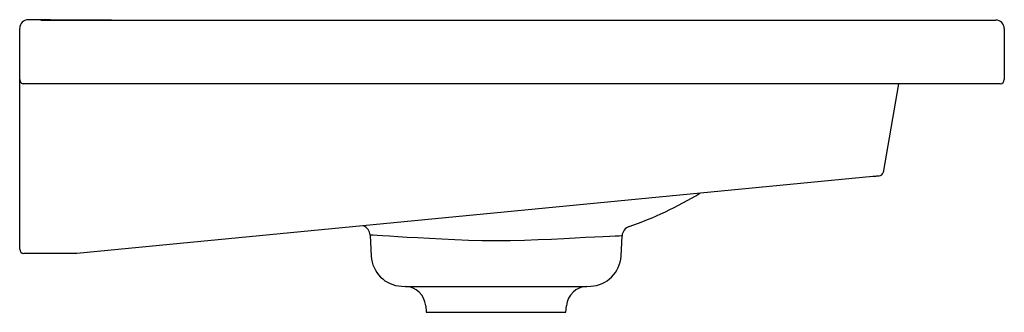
# Model space of a CAD drawing. Header units: millimetres. Extents: x 3967.362 to 3967.827, y 2863.29 to 2863.428.
import ezdxf

# ---------------------------------------------------------------- set-up
doc = ezdxf.new("R2010")
doc.units = ezdxf.units.MM
doc.layers.add('SANINDUSA', color=3, linetype='Continuous')

msp = doc.modelspace()

# ---------------------------------------------------------------- linework, layer by layer
at = {"layer": 'SANINDUSA'}
for p, q in [((3967.372217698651, 2863.427346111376), (3967.812217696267, 2863.427346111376)), ((3967.812217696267, 2863.427346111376), (3967.817217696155, 2863.427346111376)), ((3967.362217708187, 2863.415346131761), (3967.362217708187, 2863.423346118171)), ((3967.827217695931, 2863.42334610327), (3967.827217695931, 2863.399346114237)), ((3967.362217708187, 2863.397346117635), (3967.362217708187, 2863.415346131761)), ((3967.362217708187, 2863.319346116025), (3967.362217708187, 2863.397346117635)), ((3967.372217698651, 2863.397346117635), (3967.364217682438, 2863.397346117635)), ((3967.817217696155, 2863.397346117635), (3967.372217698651, 2863.397346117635)), ((3967.777323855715, 2863.397346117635), (3967.769941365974, 2863.355477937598)), ((3967.825217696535, 2863.397346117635), (3967.817217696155, 2863.397346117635)), ((3967.765157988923, 2863.353545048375), (3967.389217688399, 2863.317346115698)), ((3967.527713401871, 2863.325976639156), (3967.528233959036, 2863.316043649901)), ((3967.646201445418, 2863.316043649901), (3967.646701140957, 2863.325578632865)), ((3967.367217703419, 2863.317346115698), (3967.364217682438, 2863.317346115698)), ((3967.389217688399, 2863.317346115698), (3967.367217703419, 2863.317346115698)), ((3967.542551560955, 2863.301843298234), (3967.544426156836, 2863.301760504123)), ((3967.544426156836, 2863.301760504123), (3967.630009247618, 2863.301760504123)), ((3967.630009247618, 2863.301760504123), (3967.631883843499, 2863.301843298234)), ((3967.553946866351, 2863.292641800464), (3967.554217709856, 2863.289546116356)), ((3967.554217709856, 2863.289546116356), (3967.620217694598, 2863.289546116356)), ((3967.620217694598, 2863.289546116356), (3967.620488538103, 2863.292641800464))]:
    msp.add_line(p, q, dxfattribs=at)
for points in [[(3967.405536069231, 2863.427346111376), (3967.37669332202, 2863.427518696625), (3967.366219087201, 2863.427536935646)], [(3967.817217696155, 2863.427346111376), (3967.818388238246, 2863.427346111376), (3967.819513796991, 2863.427346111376), (3967.820551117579, 2863.427346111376), (3967.821460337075, 2863.427346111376), (3967.822206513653, 2863.427346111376), (3967.822760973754, 2863.427346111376), (3967.823102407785, 2863.427346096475), (3967.823217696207, 2863.427346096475)], [(3967.768163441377, 2863.353834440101), (3967.768106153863, 2863.353828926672), (3967.76793641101, 2863.353812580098), (3967.767660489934, 2863.353786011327), (3967.767288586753, 2863.353750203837), (3967.766834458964, 2863.35370647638), (3967.766314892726, 2863.353656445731), (3967.765749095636, 2863.353601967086), (3967.765157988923, 2863.353545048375)], [(3967.646701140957, 2863.325578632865), (3967.646363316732, 2863.325566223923), (3967.645278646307, 2863.325522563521), (3967.643462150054, 2863.325444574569), (3967.640947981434, 2863.325330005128), (3967.637752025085, 2863.325175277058), (3967.633913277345, 2863.324981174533), (3967.629504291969, 2863.324752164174), (3967.624559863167, 2863.324490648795), (3967.619133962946, 2863.324208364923), (3967.613328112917, 2863.32392379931), (3967.607132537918, 2863.323657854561), (3967.600663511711, 2863.323442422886), (3967.594043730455, 2863.323304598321), (3967.58738648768, 2863.323261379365), (3967.580706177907, 2863.323310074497), (3967.574128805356, 2863.323450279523), (3967.567718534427, 2863.323675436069), (3967.561533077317, 2863.323959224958), (3967.555687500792, 2863.324271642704), (3967.5502273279, 2863.324587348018), (3967.545215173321, 2863.324889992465), (3967.540745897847, 2863.325165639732), (3967.536876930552, 2863.325404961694), (3967.533628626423, 2863.325606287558), (3967.531062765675, 2863.325765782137), (3967.529216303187, 2863.325881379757), (3967.528092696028, 2863.325952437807), (3967.527713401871, 2863.325976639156)]]:
    msp.add_lwpolyline(points, dxfattribs=at)
for centre, radius, start, end in [((3967.366217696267, 2863.423546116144), 0.004, 90, 180), ((3967.823217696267, 2863.423346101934), 0.004000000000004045, 359.9999185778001, 90), ((3967.364217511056, 2863.399345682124), 0.001999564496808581, 179.9876181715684, 270.0049108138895), ((3967.825217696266, 2863.399346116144), 0.002, 270, 0), ((3967.76797174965, 2863.355825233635), 0.00200000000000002, 275.5000000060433, 349.999999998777), ((3967.592709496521, 2863.496069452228), 0.1756533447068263, 289.0519451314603, 301.1099601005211), ((3967.522720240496, 2863.325714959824), 0.005000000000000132, 3.000000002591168, 67.4630497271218), ((3967.651694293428, 2863.325316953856), 0.005000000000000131, 109.2337746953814, 176.9999999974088), ((3967.364217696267, 2863.319346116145), 0.002, 180, 270), ((3967.543213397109, 2863.316828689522), 0.01500000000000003, 183.0000000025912, 267.4711025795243), ((3967.631221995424, 2863.316828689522), 0.01500000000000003, 272.5288974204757, 356.9999999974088), ((3967.543984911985, 2863.291770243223), 0.009999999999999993, 4.999999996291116, 87.47110257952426), ((3967.630450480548, 2863.291770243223), 0.01000000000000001, 92.52889742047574, 175.0000000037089)]:
    msp.add_arc(centre, radius, start, end, dxfattribs=at)

doc.saveas('drawing.dxf')
